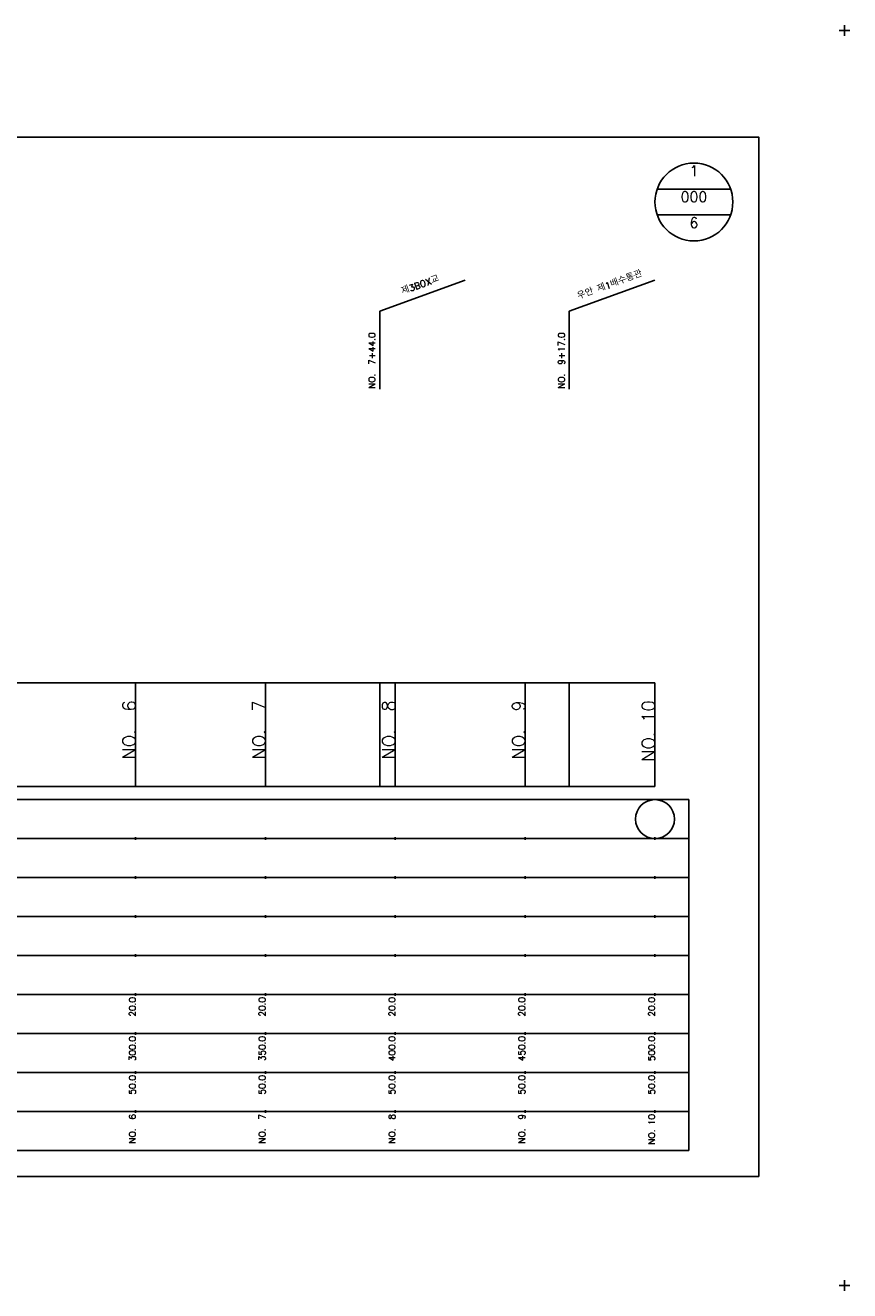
# Model space of a CAD drawing. Extents: x -504 to 685, y -2 to 2900.
# Tile 3 of 12: x 367 to 685, y -2 to 485. Entities that reach past the tile are written whole.
import ezdxf
from ezdxf.enums import TextEntityAlignment as Align

# ---------------------------------------------------------------- set-up
doc = ezdxf.new("R2010")
doc.units = 0
doc.header["$LTSCALE"] = 5
for name, color, linetype in [('BOX', 5, 'CONTINUOUS'), ('DT1', 3, 'CONTINUOUS'), ('DT2', 6, 'CONTINUOUS'), ('LT1', 4, 'CONTINUOUS'), ('ST1', 7, 'CONTINUOUS')]:
    doc.layers.add(name, color=color, linetype=linetype)
doc.styles.add('GHS', font='ROMANS.shx', dxfattribs={"bigfont": 'GHS.shx'})

msp = doc.modelspace()

# ---------------------------------------------------------------- linework, layer by layer
at = {"layer": 'BOX'}
msp.add_lwpolyline([(50, 42), (650, 42), (650, 442), (50, 442), (50, 42)], dxfattribs=at)
at = {"layer": 'LT1', "linetype": 'CONTINUOUS'}
for p, q in [((504, 375), (536.89, 386.97)), ((577, 375), (609.89, 386.97)), ((504, 345), (504, 375)), ((577, 345), (577, 375))]:
    msp.add_line(p, q, dxfattribs=at)
at = {"layer": 'LT1'}
for p, q in [((410, 192), (410, 232)), ((460, 192), (460, 232)), ((504, 192), (504, 232)), ((510, 192), (510, 232)), ((560, 192), (560, 232)), ((577, 192), (577, 232)), ((610, 192), (610, 232)), ((410, 225.69), (410, 226.69)), ((460, 225.69), (460, 226.69)), ((510, 225.69), (510, 226.69)), ((560, 225.69), (560, 226.69)), ((610, 225.69), (610, 226.69)), ((110, 192), (610, 192)), ((410, 171.5), (410, 172.5)), ((460, 171.5), (460, 172.5)), ((510, 171.5), (510, 172.5)), ((560, 171.5), (560, 172.5)), ((610, 171.5), (610, 172.5)), ((410, 156.5), (410, 157.5)), ((460, 156.5), (460, 157.5)), ((510, 156.5), (510, 157.5)), ((560, 156.5), (560, 157.5)), ((610, 156.5), (610, 157.5)), ((410, 141.5), (410, 142.5)), ((460, 141.5), (460, 142.5)), ((510, 141.5), (510, 142.5)), ((560, 141.5), (560, 142.5)), ((610, 141.5), (610, 142.5)), ((410, 126.5), (410, 127.5)), ((460, 126.5), (460, 127.5)), ((510, 126.5), (510, 127.5)), ((560, 126.5), (560, 127.5)), ((610, 126.5), (610, 127.5)), ((410, 111.5), (410, 112.5)), ((460, 111.5), (460, 112.5)), ((510, 111.5), (510, 112.5)), ((560, 111.5), (560, 112.5)), ((610, 111.5), (610, 112.5)), ((410, 96.5), (410, 97.5)), ((460, 96.5), (460, 97.5)), ((510, 96.5), (510, 97.5)), ((560, 96.5), (560, 97.5)), ((610, 96.5), (610, 97.5)), ((410, 81.5), (410, 82.5)), ((460, 81.5), (460, 82.5)), ((510, 81.5), (510, 82.5)), ((560, 81.5), (560, 82.5)), ((610, 81.5), (610, 82.5)), ((410, 66.5), (410, 67.5)), ((460, 66.5), (460, 67.5)), ((510, 66.5), (510, 67.5)), ((560, 66.5), (560, 67.5)), ((610, 66.5), (610, 67.5))]:
    msp.add_line(p, q, dxfattribs=at)
msp.add_lwpolyline([(110, 232), (160, 232), (210, 232), (260, 232), (310, 232), (360, 232), (410, 232), (460, 232), (510, 232), (560, 232), (610, 232)], dxfattribs=at)
at = {"layer": 'ST1'}
for p, q in [((681, 483), (685, 483)), ((683, 481), (683, 485)), ((80, 187), (623, 187)), ((623, 52), (623, 187)), ((87.5, 172), (623, 172)), ((80, 157), (623, 157)), ((87.5, 142), (623, 142)), ((80, 127), (623, 127)), ((80, 112), (623, 112)), ((80, 97), (623, 97)), ((80, 82), (623, 82)), ((80, 67), (623, 67)), ((80, 52), (623, 52)), ((681, 0), (685, 0)), ((683, -2), (683, 2))]:
    msp.add_line(p, q, dxfattribs=at)
at = {"layer": 'ST1', "linetype": 'CONTINUOUS'}
for p, q in [((639.14, 422), (610.86, 422)), ((639.14, 412), (610.86, 412))]:
    msp.add_line(p, q, dxfattribs=at)
for centre, radius in [((625, 417), 15), ((610, 179.5), 7.5)]:
    msp.add_circle(centre, radius, dxfattribs=at)

# ---------------------------------------------------------------- texts
at = {"layer": 'DT1', "linetype": 'CONTINUOUS', "style": 'GHS'}
for s, p in [('우안 제1배수통관', (593, 383.99)), ('제3BOX교', (520, 383.99))]:
    msp.add_text(s, height=2.5, rotation=20, dxfattribs=at).set_placement(p, align=Align.CENTER)
for s, p in [('NO.  7+44.0', (502.25, 345.12)), ('NO.  9+17.0', (575.25, 345.12))]:
    msp.add_text(s, height=2.5, rotation=90, dxfattribs=at).set_placement(p)
at = {"layer": 'DT1', "style": 'GHS'}
for s, height, p in [('NO.  6', 5, (410, 225.19)), ('NO.  7', 5, (460, 225.19)), ('NO.  8', 5, (510, 225.19)), ('NO.  9', 5, (560, 225.19)), ('NO. 10', 5, (610, 225.19)), (' 20.0', 2.5, (410, 111)), (' 20.0', 2.5, (460, 111)), (' 20.0', 2.5, (510, 111)), (' 20.0', 2.5, (560, 111)), (' 20.0', 2.5, (610, 111)), ('   300.0', 2.5, (410, 96)), ('   350.0', 2.5, (460, 96)), ('   400.0', 2.5, (510, 96)), ('   450.0', 2.5, (560, 96)), ('   500.0', 2.5, (610, 96)), ('  50.0', 2.5, (410, 81)), ('  50.0', 2.5, (460, 81)), ('  50.0', 2.5, (510, 81)), ('  50.0', 2.5, (560, 81)), ('  50.0', 2.5, (610, 81)), ('NO.  6', 2.5, (410, 66)), ('NO.  7', 2.5, (460, 66)), ('NO.  8', 2.5, (510, 66)), ('NO.  9', 2.5, (560, 66)), ('NO. 10', 2.5, (610, 66))]:
    msp.add_text(s, height=height, rotation=90, dxfattribs=at).set_placement(p, align=Align.RIGHT)
at = {"layer": 'DT2', "linetype": 'CONTINUOUS', "style": 'GHS'}
for s, p in [('1', (625, 427)), ('000', (625, 417)), ('6', (625, 407))]:
    msp.add_text(s, height=4, dxfattribs=at).set_placement(p, align=Align.CENTER)

doc.saveas('drawing.dxf')
